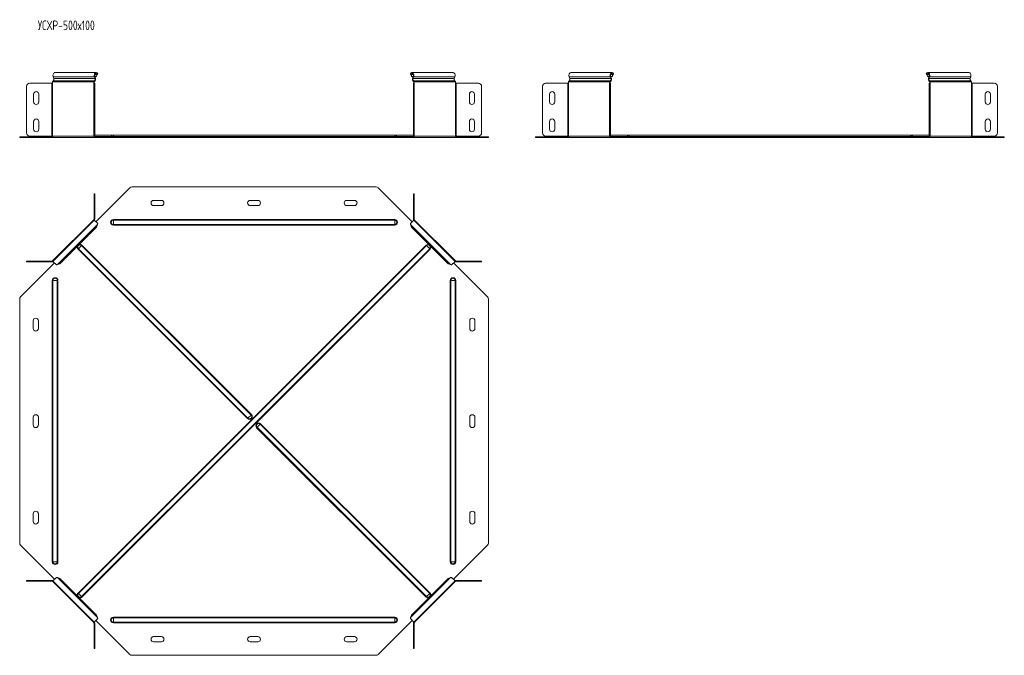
# Model space of a CAD drawing. Header units: millimetres. Extents: x -205 to 1576, y -7400 to 292.
# Tile 2 of 8: x -142 to 1387, y -5773 to -4785. Entities that reach past the tile are written whole.
import ezdxf

# ---------------------------------------------------------------- set-up
doc = ezdxf.new("R2010")
doc.units = ezdxf.units.MM
doc.styles.add('SLDTEXTSTYLE3', font='TXT', dxfattribs={"width": 0.7, "bigfont": 'bigfont'})

msp = doc.modelspace()

# ---------------------------------------------------------------- linework, layer by layer
at = {"color": 7, "linetype": 'Continuous', "lineweight": 15}
for p, q in [((-90, -4873.9), (-89.1, -4876.3)), ((-23.2, -4867.3), (-87.2, -4867.3)), ((-25.1, -4876.3), (-26, -4873.9)), ((-23.3, -4873.4), (-25.4, -4873.4)), ((-24.4, -4875.8), (-25.3, -4873.4)), ((-21.9, -4870.1), (-23.3, -4873.4)), ((-22.7, -4872.9), (-23.3, -4873.4)), ((-21.3, -4869.7), (-22.7, -4872.9)), ((-21.9, -4870.1), (-21.3, -4869.7)), ((-21, -4868.5), (-21.5, -4869.2)), ((464.8, -4868.5), (465.2, -4869.2)), ((465.7, -4870.1), (465.1, -4869.7)), ((466.4, -4872.9), (465.1, -4869.7)), ((467.1, -4873.4), (465.7, -4870.1)), ((467.1, -4873.4), (466.4, -4872.9)), ((531, -4867.3), (466.9, -4867.3)), ((469.1, -4873.4), (467.1, -4873.4)), ((469.1, -4873.4), (468.2, -4875.8)), ((469.8, -4873.9), (468.9, -4876.3)), ((532.9, -4876.3), (533.8, -4873.9)), ((712.2, -4876.3), (711.3, -4873.9)), ((778.1, -4867.3), (714.1, -4867.3)), ((775.3, -4873.9), (776.2, -4876.3)), ((775.9, -4873.4), (776.8, -4875.8)), ((775.9, -4873.4), (778, -4873.4)), ((778, -4873.4), (779.4, -4870.1)), ((778, -4873.4), (778.6, -4872.9)), ((778.6, -4872.9), (780, -4869.7)), ((779.4, -4870.1), (780, -4869.7)), ((780.3, -4868.5), (779.8, -4869.2)), ((1266, -4868.5), (1266.5, -4869.2)), ((1267, -4870.1), (1266.3, -4869.7)), ((1267.7, -4872.9), (1266.3, -4869.7)), ((1268.3, -4873.4), (1267, -4870.1)), ((1268.3, -4873.4), (1267.7, -4872.9)), ((1332.3, -4867.3), (1268.2, -4867.3)), ((1270.4, -4873.4), (1268.3, -4873.4)), ((1270.4, -4873.4), (1269.5, -4875.8)), ((1271, -4873.9), (1270.1, -4876.3)), ((1334.2, -4876.3), (1335.1, -4873.9)), ((-131.5, -4960.8), (-131.5, -4888.6)), ((-126.5, -4883.6), (-92.1, -4883.6)), ((-92.1, -4883.6), (-91.1, -4883.6)), ((-91.1, -4881.6), (-91.1, -4883.6)), ((-27, -4883.6), (-27, -4881.6)), ((-27, -4883.6), (-26.6, -4883.6)), ((-26.6, -4883.6), (-25.6, -4883.6)), ((-26.6, -4888.6), (-26.6, -4883.6)), ((-26.6, -4888.6), (-26.6, -4960.8)), ((-26.3, -4883.6), (-26.3, -4881.6)), ((-25.6, -4883.6), (-25.6, -4888.6)), ((-25.6, -4888.6), (-25.6, -4960.8)), ((469.4, -4883.6), (470.4, -4883.6)), ((469.4, -4888.6), (469.4, -4883.6)), ((469.4, -4960.8), (469.4, -4888.6)), ((470.1, -4881.6), (470.1, -4883.6)), ((470.4, -4883.6), (470.4, -4888.6)), ((470.4, -4883.6), (470.8, -4883.6)), ((470.4, -4960.8), (470.4, -4888.6)), ((470.8, -4881.6), (470.8, -4883.6)), ((534.9, -4883.6), (534.9, -4881.6)), ((534.9, -4883.6), (535.9, -4883.6)), ((535.9, -4883.6), (570.3, -4883.6)), ((575.3, -4888.6), (575.3, -4960.8)), ((669.8, -4888.6), (669.8, -4960.8)), ((709.1, -4883.6), (674.8, -4883.6)), ((710.2, -4883.6), (709.1, -4883.6)), ((710.2, -4883.6), (710.2, -4881.6)), ((774.2, -4881.6), (774.2, -4883.6)), ((774.7, -4883.6), (774.2, -4883.6)), ((774.7, -4883.6), (774.7, -4888.6)), ((775.7, -4883.6), (774.7, -4883.6)), ((774.7, -4960.8), (774.7, -4888.6)), ((774.9, -4881.6), (774.9, -4883.6)), ((775.7, -4888.6), (775.7, -4883.6)), ((775.7, -4960.8), (775.7, -4888.6)), ((1270.7, -4883.6), (1271.7, -4883.6)), ((1270.7, -4888.6), (1270.7, -4883.6)), ((1270.7, -4960.8), (1270.7, -4888.6)), ((1271.4, -4881.6), (1271.4, -4883.6)), ((1271.7, -4883.6), (1271.7, -4888.6)), ((1271.7, -4883.6), (1272.1, -4883.6)), ((1271.7, -4960.8), (1271.7, -4888.6)), ((1272.1, -4881.6), (1272.1, -4883.6)), ((1336.1, -4883.6), (1336.1, -4881.6)), ((1336.1, -4883.6), (1337.2, -4883.6)), ((1337.2, -4883.6), (1371.6, -4883.6)), ((1376.6, -4888.6), (1376.6, -4960.8)), ((-120.5, -4900.8), (-120.5, -4912.8)), ((-112.5, -4912.8), (-112.5, -4900.8)), ((556.3, -4900.8), (556.3, -4912.8)), ((564.3, -4912.8), (564.3, -4900.8)), ((680.8, -4912.8), (680.8, -4900.8)), ((688.8, -4900.8), (688.8, -4912.8)), ((1357.6, -4900.8), (1357.6, -4912.8)), ((1365.6, -4912.8), (1365.6, -4900.8)), ((-120.5, -4943.3), (-120.5, -4955.3)), ((-112.5, -4955.3), (-112.5, -4943.3)), ((556.3, -4943.3), (556.3, -4955.3)), ((564.3, -4955.3), (564.3, -4943.3)), ((680.8, -4955.3), (680.8, -4943.3)), ((688.8, -4943.3), (688.8, -4955.3)), ((1357.6, -4943.3), (1357.6, -4955.3)), ((1365.6, -4955.3), (1365.6, -4943.3)), ((-142.1, -4968.3), (-142.1, -4967.3)), ((-142.1, -4967.3), (-140.6, -4967.3)), ((-140.6, -4968.3), (-142.1, -4968.3)), ((-140.6, -4967.3), (-90.7, -4967.3)), ((-140.6, -4968.3), (-89.3, -4968.3)), ((-92.1, -4965.8), (-126.5, -4965.8)), ((-91.1, -4965.8), (-92.1, -4965.8)), ((-89.3, -4968.3), (-25.3, -4968.3)), ((-26.6, -4965.8), (-27, -4965.8)), ((-26.6, -4965.8), (-26.6, -4960.8)), ((-25.6, -4965.8), (-26.6, -4965.8)), ((-25.6, -4960.8), (-25.6, -4965.8)), ((3.4, -4964.3), (-25.6, -4964.3)), ((-25.3, -4967.3), (-23.9, -4967.3)), ((-25.3, -4968.3), (-23.9, -4968.3)), ((-23.9, -4967.3), (-23.9, -4968.3)), ((-23.9, -4967.3), (28.9, -4967.3)), ((-23.9, -4968.3), (28.9, -4968.3)), ((440.4, -4964.3), (3.4, -4964.3)), ((28.9, -4967.3), (32.4, -4967.3)), ((32.4, -4968.3), (28.9, -4968.3)), ((32.4, -4967.3), (411.4, -4967.3)), ((32.4, -4968.3), (411.4, -4968.3)), ((411.4, -4967.3), (414.9, -4967.3)), ((414.9, -4968.3), (411.4, -4968.3)), ((414.9, -4967.3), (467.6, -4967.3)), ((414.9, -4968.3), (467.6, -4968.3)), ((469.4, -4964.3), (440.4, -4964.3)), ((467.6, -4967.3), (467.6, -4968.3)), ((467.6, -4967.3), (469.1, -4967.3)), ((467.6, -4968.3), (469.1, -4968.3)), ((469.1, -4968.3), (533.1, -4968.3)), ((469.4, -4965.8), (469.4, -4960.8)), ((470.4, -4965.8), (469.4, -4965.8)), ((470.4, -4960.8), (470.4, -4965.8)), ((470.8, -4965.8), (470.4, -4965.8)), ((533.1, -4968.3), (584.4, -4968.3)), ((534.5, -4967.3), (584.4, -4967.3)), ((535.9, -4965.8), (534.9, -4965.8)), ((570.3, -4965.8), (535.9, -4965.8)), ((584.4, -4967.3), (585.9, -4967.3)), ((585.9, -4968.3), (584.4, -4968.3)), ((585.9, -4967.3), (585.9, -4968.3)), ((659.2, -4967.3), (659.2, -4968.3)), ((660.6, -4967.3), (659.2, -4967.3)), ((659.2, -4968.3), (660.6, -4968.3)), ((710.6, -4967.3), (660.6, -4967.3)), ((712, -4968.3), (660.6, -4968.3)), ((674.8, -4965.8), (709.1, -4965.8)), ((709.1, -4965.8), (710.2, -4965.8)), ((776, -4968.3), (712, -4968.3)), ((774.2, -4965.8), (774.7, -4965.8)), ((774.7, -4960.8), (774.7, -4965.8)), ((774.7, -4965.8), (775.7, -4965.8)), ((775.7, -4965.8), (775.7, -4960.8)), ((804.7, -4964.3), (775.7, -4964.3)), ((777.4, -4967.3), (776, -4967.3)), ((777.4, -4968.3), (776, -4968.3)), ((777.4, -4967.3), (777.4, -4968.3)), ((830.2, -4967.3), (777.4, -4967.3)), ((830.2, -4968.3), (777.4, -4968.3)), ((1241.7, -4964.3), (804.7, -4964.3)), ((833.7, -4967.3), (830.2, -4967.3)), ((830.2, -4968.3), (833.7, -4968.3)), ((833.7, -4967.3), (1212.6, -4967.3)), ((833.7, -4968.3), (1212.6, -4968.3)), ((1212.6, -4967.3), (1216.2, -4967.3)), ((1216.2, -4968.3), (1212.6, -4968.3)), ((1216.2, -4967.3), (1268.9, -4967.3)), ((1216.2, -4968.3), (1268.9, -4968.3)), ((1270.7, -4964.3), (1241.7, -4964.3)), ((1268.9, -4967.3), (1268.9, -4968.3)), ((1268.9, -4967.3), (1270.3, -4967.3)), ((1268.9, -4968.3), (1270.3, -4968.3)), ((1270.3, -4968.3), (1334.4, -4968.3)), ((1270.7, -4965.8), (1270.7, -4960.8)), ((1271.7, -4965.8), (1270.7, -4965.8)), ((1271.7, -4960.8), (1271.7, -4965.8)), ((1272.1, -4965.8), (1271.7, -4965.8)), ((1334.4, -4968.3), (1385.7, -4968.3)), ((1335.8, -4967.3), (1385.7, -4967.3)), ((1337.2, -4965.8), (1336.1, -4965.8)), ((1371.6, -4965.8), (1337.2, -4965.8)), ((1385.7, -4967.3), (1387.2, -4967.3)), ((1387.2, -4968.3), (1385.7, -4968.3)), ((1387.2, -4967.3), (1387.2, -4968.3)), ((-23.9, -5099.1), (28.9, -5046.4)), ((32.4, -5044.9), (411.4, -5044.9)), ((414.9, -5046.4), (467.6, -5099.1)), ((-26.6, -5055.5), (-26.6, -5060.5)), ((-25.6, -5055.5), (-26.6, -5055.5)), ((-26.6, -5094.9), (-26.6, -5060.5)), ((-25.6, -5060.5), (-25.6, -5055.5)), ((-25.6, -5094.9), (-25.6, -5060.5)), ((470.4, -5055.5), (469.4, -5055.5)), ((469.4, -5055.5), (469.4, -5060.5)), ((469.4, -5060.5), (469.4, -5094.9)), ((470.4, -5060.5), (470.4, -5055.5)), ((470.4, -5060.5), (470.4, -5094.9)), ((77.9, -5065.9), (65.9, -5065.9)), ((65.9, -5073.9), (77.9, -5073.9)), ((227.9, -5065.9), (215.9, -5065.9)), ((215.9, -5073.9), (227.9, -5073.9)), ((377.9, -5065.9), (365.9, -5065.9)), ((365.9, -5073.9), (377.9, -5073.9)), ((-27, -5095.9), (-91.1, -5160)), ((-26.3, -5096.6), (-90.4, -5160.7)), ((-22.7, -5107.4), (-79.6, -5164.3)), ((-26.3, -5096.6), (-27, -5095.9)), ((-21, -5102), (-26.3, -5096.6)), ((-21.3, -5103.5), (-22.7, -5107.4)), ((470.1, -5096.6), (464.8, -5102)), ((466.4, -5107.4), (465.1, -5103.5)), ((523.4, -5164.3), (466.4, -5107.4)), ((470.8, -5095.9), (470.1, -5096.6)), ((534.2, -5160.7), (470.1, -5096.6)), ((534.9, -5160), (470.8, -5095.9)), ((-140.6, -5215.9), (-87.9, -5163.1)), ((-131.5, -5160.4), (-131.5, -5161.4)), ((-126.5, -5160.4), (-131.5, -5160.4)), ((-131.5, -5161.4), (-126.5, -5161.4)), ((-126.5, -5160.4), (-92.1, -5160.4)), ((-126.5, -5161.4), (-92.1, -5161.4)), ((-91.1, -5160), (-90.4, -5160.7)), ((-90.4, -5160.7), (-85, -5166)), ((-79.6, -5164.3), (-83.5, -5165.7)), ((527.2, -5165.7), (523.4, -5164.3)), ((528.8, -5166), (534.2, -5160.7)), ((531.7, -5163.1), (584.4, -5215.9)), ((534.2, -5160.7), (534.9, -5160)), ((535.9, -5160.4), (570.3, -5160.4)), ((535.9, -5161.4), (570.3, -5161.4)), ((575.3, -5160.4), (570.3, -5160.4)), ((570.3, -5161.4), (575.3, -5161.4)), ((575.3, -5161.4), (575.3, -5160.4)), ((-142.1, -5219.4), (-142.1, -5598.4)), ((585.9, -5598.4), (585.9, -5219.4)), ((-121.1, -5252.9), (-121.1, -5264.9)), ((-113.1, -5264.9), (-113.1, -5252.9)), ((556.9, -5252.9), (556.9, -5264.9)), ((564.9, -5264.9), (564.9, -5252.9)), ((-121.1, -5402.9), (-121.1, -5414.9)), ((-113.1, -5414.9), (-113.1, -5402.9)), ((556.9, -5402.9), (556.9, -5414.9)), ((564.9, -5414.9), (564.9, -5402.9)), ((-121.1, -5552.9), (-121.1, -5564.9)), ((-113.1, -5564.9), (-113.1, -5552.9)), ((556.9, -5552.9), (556.9, -5564.9)), ((564.9, -5564.9), (564.9, -5552.9)), ((-140.6, -5601.9), (-87.9, -5654.6)), ((531.7, -5654.6), (584.4, -5601.9)), ((-131.5, -5657.4), (-131.5, -5656.4)), ((-131.5, -5656.4), (-126.5, -5656.4)), ((-126.5, -5657.4), (-131.5, -5657.4)), ((-126.5, -5656.4), (-92.1, -5656.4)), ((-126.5, -5657.4), (-92.1, -5657.4)), ((-91.1, -5657.8), (-90.4, -5657.1)), ((-27, -5721.9), (-91.1, -5657.8)), ((-90.4, -5657.1), (-85, -5651.8)), ((-90.4, -5657.1), (-26.3, -5721.2)), ((-79.6, -5653.4), (-83.5, -5652.1)), ((-22.7, -5710.4), (-79.6, -5653.4)), ((523.4, -5653.4), (466.4, -5710.4)), ((470.1, -5721.2), (534.2, -5657.1)), ((534.9, -5657.8), (470.8, -5721.9)), ((527.2, -5652.1), (523.4, -5653.4)), ((528.8, -5651.8), (534.2, -5657.1)), ((534.2, -5657.1), (534.9, -5657.8)), ((535.9, -5656.4), (570.3, -5656.4)), ((535.9, -5657.4), (570.3, -5657.4)), ((570.3, -5656.4), (575.3, -5656.4)), ((575.3, -5657.4), (570.3, -5657.4)), ((575.3, -5656.4), (575.3, -5657.4)), ((-21, -5715.8), (-26.3, -5721.2)), ((-23.9, -5718.7), (28.9, -5771.4)), ((-21.3, -5714.2), (-22.7, -5710.4)), ((414.9, -5771.4), (467.6, -5718.7)), ((470.1, -5721.2), (464.8, -5715.8)), ((466.4, -5710.4), (465.1, -5714.2)), ((-26.3, -5721.2), (-27, -5721.9)), ((-26.6, -5722.9), (-26.6, -5757.3)), ((-25.6, -5722.9), (-25.6, -5757.3)), ((469.4, -5757.3), (469.4, -5722.9)), ((470.8, -5721.9), (470.1, -5721.2)), ((470.4, -5757.3), (470.4, -5722.9)), ((77.9, -5743.9), (65.9, -5743.9)), ((227.9, -5743.9), (215.9, -5743.9)), ((377.9, -5743.9), (365.9, -5743.9)), ((-26.6, -5762.3), (-26.6, -5757.3)), ((-25.6, -5762.3), (-26.6, -5762.3)), ((-25.6, -5757.3), (-25.6, -5762.3)), ((65.9, -5751.9), (77.9, -5751.9)), ((215.9, -5751.9), (227.9, -5751.9)), ((365.9, -5751.9), (377.9, -5751.9)), ((469.4, -5762.3), (469.4, -5757.3)), ((470.4, -5762.3), (469.4, -5762.3)), ((470.4, -5757.3), (470.4, -5762.3)), ((32.4, -5772.9), (411.4, -5772.9))]:
    msp.add_line(p, q, dxfattribs=at)
at = {"color": 7, "linetype": 'Continuous', "lineweight": 0}
for p, q in [((-26, -4873.9), (-90, -4873.9)), ((-25.1, -4876.3), (-89.1, -4876.3)), ((-26, -4873.9), (-25.3, -4873.4)), ((-21.9, -4870.1), (-25.3, -4870.1)), ((-25.1, -4876.3), (-24.4, -4875.8)), ((469.1, -4870.1), (465.7, -4870.1)), ((468.9, -4876.3), (468.2, -4875.8)), ((532.9, -4876.3), (468.9, -4876.3)), ((469.8, -4873.9), (469.1, -4873.4)), ((533.8, -4873.9), (469.8, -4873.9)), ((711.3, -4873.9), (775.3, -4873.9)), ((712.2, -4876.3), (776.2, -4876.3)), ((775.3, -4873.9), (775.9, -4873.4)), ((775.9, -4870.1), (779.4, -4870.1)), ((776.2, -4876.3), (776.8, -4875.8)), ((1270.4, -4870.1), (1267, -4870.1)), ((1270.1, -4876.3), (1269.5, -4875.8)), ((1334.2, -4876.3), (1270.1, -4876.3)), ((1271, -4873.9), (1270.4, -4873.4)), ((1335.1, -4873.9), (1271, -4873.9)), ((-92.1, -4883.6), (-92.1, -4965.8)), ((-27, -4881.6), (-91.1, -4881.6)), ((-91.1, -4965.8), (-91.1, -4883.6)), ((-26.1, -4879.9), (-90.2, -4879.9)), ((-27, -4881.6), (-26.3, -4881.6)), ((-27, -4965.8), (-27, -4883.6)), ((-25.6, -4888.6), (-26.6, -4888.6)), ((-26.1, -4879.9), (-25.9, -4880.8)), ((470.4, -4888.6), (469.4, -4888.6)), ((469.9, -4879.9), (469.7, -4880.8)), ((533.9, -4879.9), (469.9, -4879.9)), ((470.8, -4881.6), (470.1, -4881.6)), ((534.9, -4881.6), (470.8, -4881.6)), ((470.8, -4965.8), (470.8, -4883.6)), ((534.9, -4965.8), (534.9, -4883.6)), ((535.9, -4965.8), (535.9, -4883.6)), ((709.1, -4965.8), (709.1, -4883.6)), ((710.2, -4881.6), (774.2, -4881.6)), ((710.2, -4965.8), (710.2, -4883.6)), ((711.1, -4879.9), (775.1, -4879.9)), ((774.2, -4881.6), (774.9, -4881.6)), ((774.2, -4965.8), (774.2, -4883.6)), ((774.7, -4888.6), (775.7, -4888.6)), ((775.1, -4879.9), (775.3, -4880.8)), ((1271.7, -4888.6), (1270.7, -4888.6)), ((1271.2, -4879.9), (1271, -4880.8)), ((1335.2, -4879.9), (1271.2, -4879.9)), ((1272.1, -4881.6), (1271.4, -4881.6)), ((1336.1, -4881.6), (1272.1, -4881.6)), ((1272.1, -4965.8), (1272.1, -4883.6)), ((1336.1, -4965.8), (1336.1, -4883.6)), ((1337.2, -4965.8), (1337.2, -4883.6)), ((-140.6, -4967.3), (-140.6, -4968.3)), ((-27, -4965.8), (-91.1, -4965.8)), ((-26.6, -4960.8), (-25.6, -4960.8)), ((-26.1, -4966.6), (0, -4966.6)), ((-25.3, -4967.3), (-25.3, -4968.3)), ((0, -4966.6), (3.4, -4966.6)), ((3.4, -4964.3), (3.4, -4966.6)), ((3.4, -4966.6), (3.4, -4967.3)), ((440.4, -4966.6), (3.4, -4966.6)), ((28.9, -4968.3), (28.9, -4967.3)), ((32.4, -4967.3), (32.4, -4968.3)), ((411.4, -4968.3), (411.4, -4967.3)), ((414.9, -4967.3), (414.9, -4968.3)), ((440.4, -4964.3), (440.4, -4966.6)), ((440.4, -4966.6), (440.4, -4967.3)), ((443.8, -4966.6), (440.4, -4966.6)), ((443.8, -4966.6), (469.9, -4966.6)), ((469.1, -4967.3), (469.1, -4968.3)), ((469.4, -4960.8), (470.4, -4960.8)), ((534.9, -4965.8), (470.8, -4965.8)), ((584.4, -4968.3), (584.4, -4967.3)), ((660.6, -4968.3), (660.6, -4967.3)), ((710.2, -4965.8), (774.2, -4965.8)), ((775.7, -4960.8), (774.7, -4960.8)), ((801.2, -4966.6), (775.1, -4966.6)), ((776, -4967.3), (776, -4968.3)), ((801.2, -4966.6), (804.7, -4966.6)), ((804.7, -4964.3), (804.7, -4966.6)), ((804.7, -4966.6), (804.7, -4967.3)), ((1241.7, -4966.6), (804.7, -4966.6)), ((830.2, -4967.3), (830.2, -4968.3)), ((833.7, -4968.3), (833.7, -4967.3)), ((1212.6, -4968.3), (1212.6, -4967.3)), ((1216.2, -4967.3), (1216.2, -4968.3)), ((1241.7, -4964.3), (1241.7, -4966.6)), ((1241.7, -4966.6), (1241.7, -4967.3)), ((1245.1, -4966.6), (1241.7, -4966.6)), ((1271.2, -4966.6), (1245.1, -4966.6)), ((1270.3, -4967.3), (1270.3, -4968.3)), ((1270.7, -4960.8), (1271.7, -4960.8)), ((1336.1, -4965.8), (1272.1, -4965.8)), ((1385.7, -4968.3), (1385.7, -4967.3)), ((-26.6, -5060.5), (-25.6, -5060.5)), ((469.4, -5060.5), (470.4, -5060.5)), ((-21.3, -5103.5), (-83.5, -5165.7)), ((-26.6, -5094.9), (-25.6, -5094.9)), ((3.4, -5096.5), (3.4, -5095.5)), ((3.4, -5095.5), (440.4, -5095.5)), ((3.4, -5103.3), (3.4, -5096.5)), ((3.4, -5096.5), (440.4, -5096.5)), ((3.4, -5103.3), (440.4, -5103.3)), ((3.4, -5104.3), (3.4, -5103.3)), ((3.4, -5104.3), (440.4, -5104.3)), ((440.4, -5096.5), (440.4, -5095.5)), ((440.4, -5103.3), (440.4, -5096.5)), ((440.4, -5104.3), (440.4, -5103.3)), ((527.2, -5165.7), (465.1, -5103.5)), ((470.4, -5094.9), (469.4, -5094.9)), ((-51.5, -5676.2), (489.2, -5135.5)), ((-46, -5136.1), (-50.9, -5141)), ((-50.9, -5676.8), (489.8, -5136.1)), ((-45.4, -5135.5), (-46, -5136.1)), ((217.2, -5399.4), (-46, -5136.1)), ((217.9, -5398.7), (-45.4, -5135.5)), ((489.8, -5136.1), (489.2, -5135.5)), ((494.7, -5141), (489.8, -5136.1)), ((-50.9, -5141), (-51.5, -5141.6)), ((211.7, -5404.9), (-51.5, -5141.6)), ((212.4, -5404.2), (-50.9, -5141)), ((-46, -5681.7), (494.7, -5141)), ((-45.4, -5682.3), (495.3, -5141.6)), ((495.3, -5141.6), (494.7, -5141)), ((-126.5, -5161.4), (-126.5, -5160.4)), ((-92.1, -5160.4), (-92.1, -5161.4)), ((535.9, -5160.4), (535.9, -5161.4)), ((570.3, -5160.4), (570.3, -5161.4)), ((-90.5, -5190.4), (-91.5, -5190.4)), ((-91.5, -5627.4), (-91.5, -5190.4)), ((-83.7, -5190.4), (-90.5, -5190.4)), ((-90.5, -5627.4), (-90.5, -5190.4)), ((-83.7, -5627.4), (-83.7, -5190.4)), ((-82.7, -5190.4), (-83.7, -5190.4)), ((-82.7, -5627.4), (-82.7, -5190.4)), ((526.5, -5190.4), (527.5, -5190.4)), ((526.5, -5190.4), (526.5, -5627.4)), ((527.5, -5190.4), (534.3, -5190.4)), ((527.5, -5190.4), (527.5, -5627.4)), ((534.3, -5190.4), (534.3, -5627.4)), ((534.3, -5190.4), (535.3, -5190.4)), ((535.3, -5190.4), (535.3, -5627.4)), ((212.4, -5404.2), (211.7, -5404.9)), ((217.2, -5399.4), (212.4, -5404.2)), ((217.9, -5398.7), (217.2, -5399.4)), ((226.5, -5418.4), (231.4, -5413.5)), ((231.4, -5413.5), (232.1, -5412.9)), ((231.4, -5413.5), (494.7, -5676.8)), ((232.1, -5412.9), (495.3, -5676.2)), ((225.9, -5419.1), (226.5, -5418.4)), ((225.9, -5419.1), (489.2, -5682.3)), ((226.5, -5418.4), (489.8, -5681.7)), ((-90.5, -5627.4), (-91.5, -5627.4)), ((-83.7, -5627.4), (-90.5, -5627.4)), ((-82.7, -5627.4), (-83.7, -5627.4)), ((526.5, -5627.4), (527.5, -5627.4)), ((527.5, -5627.4), (534.3, -5627.4)), ((534.3, -5627.4), (535.3, -5627.4)), ((-126.5, -5656.4), (-126.5, -5657.4)), ((-92.1, -5657.4), (-92.1, -5656.4)), ((-21.3, -5714.2), (-83.5, -5652.1)), ((527.2, -5652.1), (465.1, -5714.2)), ((535.9, -5657.4), (535.9, -5656.4)), ((570.3, -5657.4), (570.3, -5656.4)), ((-50.9, -5676.8), (-51.5, -5676.2)), ((-46, -5681.7), (-50.9, -5676.8)), ((-45.4, -5682.3), (-46, -5681.7)), ((489.2, -5682.3), (489.8, -5681.7)), ((489.8, -5681.7), (494.7, -5676.8)), ((494.7, -5676.8), (495.3, -5676.2)), ((440.4, -5713.5), (3.4, -5713.5)), ((3.4, -5713.5), (3.4, -5714.5)), ((440.4, -5714.5), (3.4, -5714.5)), ((3.4, -5714.5), (3.4, -5721.3)), ((440.4, -5713.5), (440.4, -5714.5)), ((440.4, -5714.5), (440.4, -5721.3)), ((-26.6, -5722.9), (-25.6, -5722.9)), ((440.4, -5721.3), (3.4, -5721.3)), ((3.4, -5721.3), (3.4, -5722.3)), ((440.4, -5722.3), (3.4, -5722.3)), ((440.4, -5721.3), (440.4, -5722.3)), ((470.4, -5722.9), (469.4, -5722.9)), ((-26.6, -5757.3), (-25.6, -5757.3)), ((469.4, -5757.3), (470.4, -5757.3))]:
    msp.add_line(p, q, dxfattribs=at)
at = {"color": 7, "linetype": 'Continuous', "lineweight": 15, "flags": 128}
for points in [[(-90, -4873.9), (-90.3, -4872.7), (-90.4, -4871.5), (-90.2, -4870.2), (-89.7, -4869.1), (-89.1, -4868.2), (-88.3, -4867.6), (-87.5, -4867.3), (-87.2, -4867.3)], [(-21, -4868.5), (-21.7, -4867.8), (-22.5, -4867.4), (-23.4, -4867.3), (-24.3, -4867.6), (-25.1, -4868.2), (-25.7, -4869.1), (-26.1, -4870.2), (-26.3, -4871.5), (-26.3, -4872.7), (-26, -4873.9)], [(-21.5, -4869.2), (-22.2, -4868.6), (-23, -4868.3), (-23.9, -4868.4), (-24.7, -4869), (-25.2, -4869.9), (-25.6, -4871), (-25.6, -4872.3), (-25.3, -4873.4)], [(469.8, -4873.9), (470.1, -4872.7), (470.1, -4871.5), (469.9, -4870.2), (469.5, -4869.1), (468.9, -4868.2), (468.1, -4867.6), (467.2, -4867.3), (466.3, -4867.4), (465.5, -4867.8), (464.8, -4868.5)], [(469.1, -4873.4), (469.4, -4872.3), (469.4, -4871), (469, -4869.9), (468.4, -4869), (467.7, -4868.4), (466.8, -4868.3), (466, -4868.6), (465.2, -4869.2)], [(531, -4867.3), (531.3, -4867.3), (532.1, -4867.6), (532.9, -4868.2), (533.5, -4869.1), (534, -4870.2), (534.1, -4871.5), (534.1, -4872.7), (533.8, -4873.9)], [(714.1, -4867.3), (713.8, -4867.3), (712.9, -4867.6), (712.2, -4868.2), (711.5, -4869.1), (711.1, -4870.2), (710.9, -4871.5), (711, -4872.7), (711.3, -4873.9)], [(775.3, -4873.9), (775, -4872.7), (774.9, -4871.5), (775.1, -4870.2), (775.6, -4869.1), (776.2, -4868.2), (777, -4867.6), (777.8, -4867.3), (778.7, -4867.4), (779.6, -4867.8), (780.3, -4868.5)], [(775.9, -4873.4), (775.7, -4872.3), (775.7, -4871), (776, -4869.9), (776.6, -4869), (777.4, -4868.4), (778.2, -4868.3), (779.1, -4868.6), (779.8, -4869.2)], [(1271, -4873.9), (1271.3, -4872.7), (1271.4, -4871.5), (1271.2, -4870.2), (1270.8, -4869.1), (1270.2, -4868.2), (1269.4, -4867.6), (1268.5, -4867.3), (1267.6, -4867.4), (1266.8, -4867.8), (1266, -4868.5)], [(1270.4, -4873.4), (1270.7, -4872.3), (1270.6, -4871), (1270.3, -4869.9), (1269.7, -4869), (1269, -4868.4), (1268.1, -4868.3), (1267.2, -4868.6), (1266.5, -4869.2)], [(1332.3, -4867.3), (1332.5, -4867.3), (1333.4, -4867.6), (1334.2, -4868.2), (1334.8, -4869.1), (1335.2, -4870.2), (1335.4, -4871.5), (1335.4, -4872.7), (1335.1, -4873.9)]]:
    msp.add_lwpolyline(points, dxfattribs=at)
at = {"color": 7, "linetype": 'Continuous', "lineweight": 15}
for centre, radius, start, end in [((-91.7, -4877.5), 2.86, 302.6699, 24.1904), ((-27.7, -4877.5), 2.86, 302.6699, 24.1904), ((-28.1, -4877.5), 4, 302.6699, 24.1904), ((471.9, -4877.5), 4, 155.8096, 237.3301), ((471.5, -4877.5), 2.86, 155.8096, 237.3301), ((535.5, -4877.5), 2.86, 155.8096, 237.3301), ((709.6, -4877.5), 2.86, 302.6699, 24.1904), ((773.6, -4877.5), 2.86, 302.6699, 24.1904), ((773.2, -4877.5), 4, 302.6699, 24.1904), ((1273.2, -4877.5), 4, 155.8096, 237.3301), ((1272.7, -4877.5), 2.86, 155.8096, 237.3301), ((1336.8, -4877.5), 2.86, 155.8096, 237.3301), ((-126.5, -4888.6), 5, 90, 180), ((-89.3, -4881.4), 1.82, 119.6529, 184.4929), ((-25.2, -4881.4), 1.82, 119.6529, 184.4929), ((-25.5, -4881.5), 0.811, 119.6529, 184.4929), ((469.3, -4881.5), 0.811, 355.5071, 60.3471), ((469, -4881.4), 1.82, 355.5071, 60.3471), ((533, -4881.4), 1.82, 355.5071, 60.3471), ((570.3, -4888.6), 5, 0, 90), ((674.8, -4888.6), 5, 90, 180), ((712, -4881.4), 1.82, 119.6529, 184.4929), ((776, -4881.4), 1.82, 119.6529, 184.4929), ((775.7, -4881.5), 0.811, 119.6529, 184.4929), ((1270.6, -4881.5), 0.811, 355.5071, 60.3471), ((1270.3, -4881.4), 1.82, 355.5071, 60.3471), ((1334.3, -4881.4), 1.82, 355.5071, 60.3471), ((1371.6, -4888.6), 5, 0, 90), ((-116.5, -4900.8), 4, 0, 180), ((560.3, -4900.8), 4, 0, 180), ((684.8, -4900.8), 4, 0, 180), ((1361.6, -4900.8), 4, 0, 180), ((-116.5, -4912.8), 4, 180, 0), ((560.3, -4912.8), 4, 180, 0), ((684.8, -4912.8), 4, 180, 0), ((1361.6, -4912.8), 4, 180, 0), ((-116.5, -4943.3), 4, 0, 180), ((560.3, -4943.3), 4, 0, 180), ((684.8, -4943.3), 4, 0, 180), ((1361.6, -4943.3), 4, 0, 180), ((-126.5, -4960.8), 5, 180, 270), ((-116.5, -4955.3), 4, 180, 0), ((-91.5, -4966.3), 1, 270, 309.7535), ((-88.9, -4966.1), 2.23, 171.9505, 258.5782), ((-24.8, -4966.1), 2.23, 171.9505, 258.5782), ((-25, -4966), 1.34, 171.9505, 258.5782), ((-1, -4966.3), 1, 270, 338.9773), ((3.4, -4968), 3.68, 90, 158.9773), ((440.4, -4968), 3.68, 21.0227, 90), ((444.8, -4966.3), 1, 201.0227, 270), ((468.6, -4966.1), 2.23, 281.4218, 8.0495), ((468.8, -4966), 1.34, 281.4218, 8.0495), ((532.7, -4966.1), 2.23, 281.4218, 8.0495), ((535.3, -4966.3), 1, 230.2465, 270), ((560.3, -4955.3), 4, 180, 360), ((570.3, -4960.8), 5, 270, 0), ((674.8, -4960.8), 5, 180, 270), ((684.8, -4955.3), 4, 180, 0), ((709.8, -4966.3), 1, 270, 309.7535), ((712.4, -4966.1), 2.23, 171.9505, 258.5782), ((776.4, -4966.1), 2.23, 171.9505, 258.5782), ((776.3, -4966), 1.34, 171.9505, 258.5782), ((800.3, -4966.3), 1, 270, 338.9773), ((804.7, -4968), 3.68, 90, 158.9773), ((1241.7, -4968), 3.68, 21.0227, 90), ((1246, -4966.3), 1, 201.0227, 270), ((1269.9, -4966.1), 2.23, 281.4218, 8.0495), ((1270.1, -4966), 1.34, 281.4218, 8.0495), ((1333.9, -4966.1), 2.23, 281.4218, 8.0495), ((1336.5, -4966.3), 1, 230.2465, 270), ((1361.6, -4955.3), 4, 180, 0), ((1371.6, -4960.8), 5, 270, 0), ((32.4, -5049.9), 5, 90, 135), ((411.4, -5049.9), 5, 45, 90), ((65.9, -5069.9), 4, 90, 270), ((77.9, -5069.9), 4, 270, 90), ((215.9, -5069.9), 4, 90, 270), ((227.9, -5069.9), 4, 270, 90), ((365.9, -5069.9), 4, 90, 270), ((377.9, -5069.9), 4, 270, 90), ((-28.1, -5094.9), 1.5, 315, 0), ((-28.1, -5094.9), 2.5, 315, 0), ((471.9, -5094.9), 2.5, 180, 225), ((471.9, -5094.9), 1.5, 180, 225), ((-92.1, -5158.9), 1.5, 270, 315), ((-92.1, -5158.9), 2.5, 270, 315), ((535.9, -5158.9), 2.5, 225, 270), ((535.9, -5158.9), 1.5, 225, 270), ((-137.1, -5219.4), 5, 135, 180), ((580.9, -5219.4), 5, 0, 45), ((-117.1, -5252.9), 4, 0, 180), ((560.9, -5252.9), 4, 0, 180), ((-117.1, -5264.9), 4, 180, 0), ((560.9, -5264.9), 4, 180, 0), ((-117.1, -5402.9), 4, 0, 180), ((560.9, -5402.9), 4, 0, 180), ((-117.1, -5414.9), 4, 180, 0), ((560.9, -5414.9), 4, 180, 0), ((-117.1, -5552.9), 4, 0, 180), ((560.9, -5552.9), 4, 0, 180), ((-117.1, -5564.9), 4, 180, 0), ((560.9, -5564.9), 4, 180, 0), ((-137.1, -5598.4), 5, 180, 225), ((580.9, -5598.4), 5, 315, 0), ((-92.1, -5658.9), 2.5, 45, 90), ((-92.1, -5658.9), 1.5, 45, 90), ((535.9, -5658.9), 2.5, 90, 135), ((535.9, -5658.9), 1.5, 90, 135), ((-28.1, -5722.9), 1.5, 0, 45), ((-28.1, -5722.9), 2.5, 0, 45), ((471.9, -5722.9), 2.5, 135, 180), ((471.9, -5722.9), 1.5, 135, 180), ((65.9, -5747.9), 4, 90, 270), ((77.9, -5747.9), 4, 270, 90), ((215.9, -5747.9), 4, 90, 270), ((227.9, -5747.9), 4, 270, 90), ((365.9, -5747.9), 4, 90, 270), ((377.9, -5747.9), 4, 270, 90), ((32.4, -5767.9), 5, 225, 270), ((411.4, -5767.9), 5, 270, 315)]:
    msp.add_arc(centre, radius, start, end, dxfattribs=at)
at = {"color": 7, "linetype": 'Continuous', "lineweight": 0}
for centre, radius, start, end in [((3.4, -5099.9), 4.37, 90, 270), ((3.4, -5099.9), 3.43, 90, 270), ((440.4, -5099.9), 4.37, 270, 90), ((440.4, -5099.9), 3.43, 270, 90), ((-48.5, -5138.5), 4.37, 164.8142, 225), ((-48.5, -5138.5), 3.43, 45, 225), ((-48.5, -5138.5), 4.37, 45, 105.1858), ((492.2, -5138.5), 4.37, 74.797, 135), ((492.2, -5138.5), 3.43, 315, 135), ((492.2, -5138.5), 4.37, 315, 15.203), ((-87.1, -5190.4), 4.37, 0, 180), ((-87.1, -5190.4), 3.43, 0, 180), ((530.9, -5190.4), 4.37, 0, 180), ((530.9, -5190.4), 3.43, 0, 180), ((214.8, -5401.8), 4.37, 225, 45), ((214.8, -5401.8), 3.43, 225, 45), ((229, -5416), 4.37, 45, 225), ((229, -5416), 3.43, 45, 225), ((-87.1, -5627.4), 4.37, 180, 0), ((-87.1, -5627.4), 3.43, 180, 0), ((530.9, -5627.4), 4.37, 180, 0), ((530.9, -5627.4), 3.43, 180, 0), ((-48.5, -5679.2), 4.37, 135, 195.203), ((-48.5, -5679.2), 3.43, 135, 315), ((-48.5, -5679.2), 4.37, 254.797, 315), ((492.2, -5679.2), 4.37, 225, 285.1858), ((492.2, -5679.2), 3.43, 225, 45), ((492.2, -5679.2), 4.37, 344.8142, 45), ((3.4, -5717.9), 4.37, 90, 270), ((3.4, -5717.9), 3.43, 90, 270), ((440.4, -5717.9), 4.37, 270, 90), ((440.4, -5717.9), 3.43, 270, 90)]:
    msp.add_arc(centre, radius, start, end, dxfattribs=at)
at = {"color": 7, "linetype": 'Continuous', "lineweight": 15}
for points in [[(-21.9, -4870.1), (-21.7, -4869.8), (-21.6, -4869.5), (-21.5, -4869.2)], [(-21.3, -4869.7), (-21.1, -4869.2), (-21, -4868.8), (-21, -4868.5)], [(464.8, -4868.5), (464.8, -4868.8), (464.9, -4869.2), (465.1, -4869.7)], [(465.2, -4869.2), (465.4, -4869.5), (465.5, -4869.8), (465.7, -4870.1)], [(779.4, -4870.1), (779.6, -4869.8), (779.7, -4869.5), (779.8, -4869.2)], [(780.3, -4868.5), (780.2, -4868.8), (780.2, -4869.2), (780, -4869.7)], [(1266, -4868.5), (1266.1, -4868.8), (1266.2, -4869.2), (1266.3, -4869.7)], [(1266.5, -4869.2), (1266.6, -4869.5), (1266.8, -4869.8), (1267, -4870.1)], [(-21.3, -5103.5), (-21.1, -5103.1), (-21, -5102.5), (-21, -5102)], [(464.8, -5102), (464.8, -5102.5), (464.9, -5103.1), (465.1, -5103.5)], [(-85, -5166), (-84.5, -5166), (-83.9, -5165.9), (-83.5, -5165.7)], [(527.2, -5165.7), (527.7, -5165.9), (528.2, -5166), (528.8, -5166)], [(-85, -5651.8), (-84.5, -5651.8), (-83.9, -5651.9), (-83.5, -5652.1)], [(527.2, -5652.1), (527.7, -5651.9), (528.2, -5651.8), (528.8, -5651.8)], [(-21.3, -5714.2), (-21.1, -5714.7), (-21, -5715.2), (-21, -5715.8)], [(464.8, -5715.8), (464.8, -5715.2), (464.9, -5714.7), (465.1, -5714.2)]]:
    msp.add_open_spline(points, degree=3, dxfattribs=at)

# ---------------------------------------------------------------- texts
at = {"color": 7, "linetype": 'Continuous', "lineweight": 0, "insert": (-113.9, -4786.3), "char_height": 15, "attachment_point": 1, "style": 'SLDTEXTSTYLE3'}
msp.add_mtext('\\M+18454\\M+18452\\M+18456\\M+18451-500\\M+18487100', dxfattribs=at)

doc.saveas('drawing.dxf')
